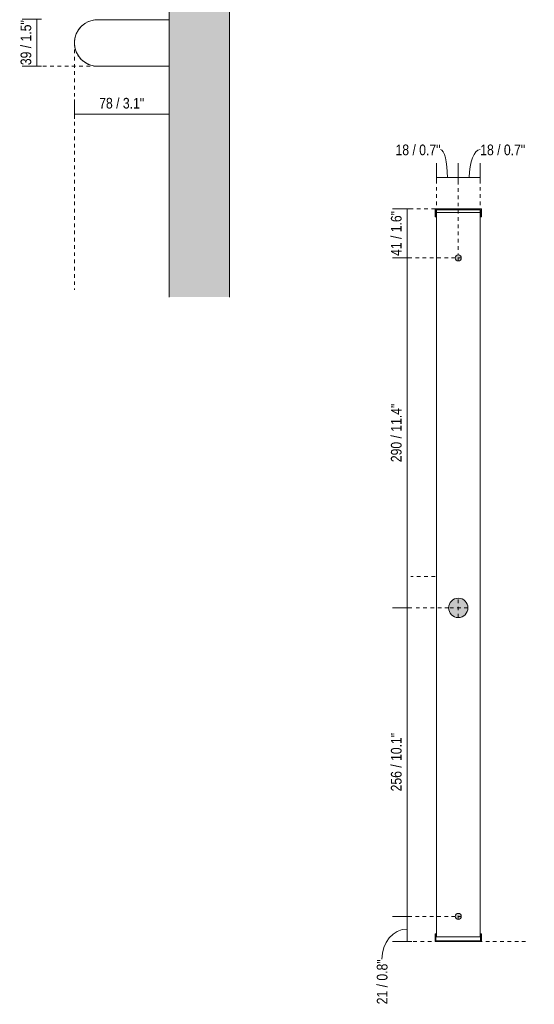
# Model space of a CAD drawing. Header units: millimetres. Extents: x -3392 to -2103, y -283 to 6880.
# Tile 1 of 3: x -2529 to -2103, y -283 to 533. Entities that reach past the tile are written whole.
import ezdxf

# ---------------------------------------------------------------- set-up
doc = ezdxf.new("R2010")
doc.units = ezdxf.units.MM
doc.linetypes.add('Dash', pattern=[6, 3, -3])
for name, color, linetype, lineweight in [('Cotas', 7, 'Continuous', 9), ('Cotas-4', 7, 'Continuous', 9), ('Elementos de detalle', 7, 'Continuous', 9), ('Lighthing Fixture Detail Wide Black', 7, 'Continuous', 20), ('Luminarias', 7, 'Continuous', 20), ('Muros', 7, 'Continuous', 9), ('Patrón de corte', 7, 'Continuous', 9)]:
    doc.layers.add(name, color=color, linetype=linetype, lineweight=lineweight)
doc.layers.add('Lighthing Fixture Dim Grey Dash', color=7, linetype='Dash', lineweight=9, true_color=0xd2d2d2)
doc.styles.add('Arial Narrow', font='ARIALN.TTF', dxfattribs={"height": 8.8})
doc.dimstyles.new('FARO_-_2_2mm_Arial_Narrow_mm_Inch_Left', dxfattribs={"dimscale": 304.8, "dimtxt": 9.006193, "dimasz": 0, "dimexe": 0.03937, "dimexo": 0.0625, "dimgap": 0.006562, "dimtad": 1, "dimdec": 0, "dimzin": 0, "dimdsep": 46, "dimtxsty": 'Arial Narrow', "dimblk1": 'NONE', "dimblk2": 'NONE', "dimsah": 1, "dimcen": 0.09, "dimadec": 0, "dimazin": 0, "dimtfac": 1, "dimtdec": 4, "dimtix": 1, "dimtmove": 0, "dimatfit": 3, "dimfxl": 0.013123, "dimfxlon": 1, "dimtvp": 1, "dimtolj": 1, "dimtzin": 0, "dimarcsym": 2})
doc.dimstyles.new('FARO_-_2_2mm_Arial_Narrow_mm_Inch_Left_1', dxfattribs={"dimscale": 304.8, "dimtxt": 9.006193, "dimasz": 0, "dimexe": 0.03937, "dimexo": 0.0625, "dimgap": 0.006562, "dimtad": 1, "dimdec": 0, "dimzin": 0, "dimdsep": 46, "dimtxsty": 'Arial Narrow', "dimblk1": 'NONE', "dimblk2": 'NONE', "dimsah": 1, "dimcen": 0.09, "dimadec": 0, "dimazin": 0, "dimtfac": 1, "dimtdec": 4, "dimtix": 1, "dimtmove": 1, "dimatfit": 3, "dimfxl": 0.013123, "dimfxlon": 1, "dimtvp": 1, "dimtolj": 1, "dimtzin": 0, "dimarcsym": 2})

# ---------------------------------------------------------------- blocks, each defined once
blk = doc.blocks.new('63522 - 63522 TIDE 600 Black wall lamp-593238-Lateral_PDF')
at = {"layer": 'Luminarias'}
for p, q in [((-3268.96, 533.15), (-3328.03, 533.15)), ((-3268.96, 494.65), (-3268.96, 533.15)), ((-3328.03, 494.65), (-3268.96, 494.65))]:
    blk.add_line(p, q, dxfattribs=at)
for start, end in [(90, 270), (121.49033, 148.50967), (107.49106, 117.50894), (90, 103.50967), (152.49106, 162.50894), (166.49033, 193.50967), (197.49106, 207.50894), (211.49033, 238.50967), (242.49106, 252.50894), (256.49033, 270)]:
    blk.add_arc((-3328.03, 513.9), 19.25, start, end, dxfattribs=at)
blk = doc.blocks.new('DIMBLOCK2-Lateral_PDF')
at = {"layer": 'Cotas-4', "color": 251, "true_color": 0x5b5b5b}
for p, q in [((-2515.21, 533.65), (-2527.21, 533.65)), ((-2515.21, 533.65), (-2515.21, 494.65)), ((-2515.21, 533.65), (-2511.21, 533.65)), ((-2515.21, 494.65), (-2527.21, 494.65)), ((-2515.21, 494.65), (-2511.21, 494.65))]:
    blk.add_line(p, q, dxfattribs=at)
at = {"layer": 'Cotas-4', "color": 0, "insert": (-2528.59, 495.5), "char_height": 8.8, "width": 44.7736, "attachment_point": 1, "rotation": 90, "line_spacing_factor": 0.974696, "style": 'Arial Narrow'}
blk.add_mtext('39 / 1.5"', dxfattribs=at)
blk = doc.blocks.new('_None')
blk = doc.blocks.new('DIMBLOCK3-Lateral_PDF')
at = {"layer": 'Cotas-4', "color": 251, "true_color": 0x5b5b5b}
for p, q in [((-2483.97, 455), (-2483.97, 467)), ((-2405.65, 455), (-2405.65, 467)), ((-2483.97, 455), (-2405.65, 455)), ((-2483.97, 455), (-2483.97, 451)), ((-2405.65, 455), (-2405.65, 451))]:
    blk.add_line(p, q, dxfattribs=at)
at = {"layer": 'Cotas-4', "color": 0, "insert": (-2463.47, 468.37), "char_height": 8.8, "width": 44.7736, "attachment_point": 1, "line_spacing_factor": 0.974696, "style": 'Arial Narrow'}
blk.add_mtext('78 / 3.1"', dxfattribs=at)
blk = doc.blocks.new('DIMBLOCK4-Alzado_PDF Fixing')
at = {"layer": 'Cotas-4', "color": 251, "true_color": 0x5b5b5b}
for p, q in [((-2208.5, -209.72), (-2220.5, -209.72)), ((-2208.5, -230.62), (-2208.5, -209.72)), ((-2208.5, -209.72), (-2204.5, -209.72)), ((-2208.5, -230.62), (-2220.5, -230.62)), ((-2208.5, -230.62), (-2204.5, -230.62))]:
    blk.add_line(p, q, dxfattribs=at)
blk.add_ellipse((-2208.5, -245.22), major_axis=(0, 25.05), ratio=0.831286, start_param=0, end_param=1.570796, dxfattribs=at)
at = {"layer": 'Cotas-4', "color": 0, "insert": (-2233.55, -282.53), "char_height": 8.8, "width": 44.7736, "attachment_point": 1, "rotation": 90, "line_spacing_factor": 0.974696, "style": 'Arial Narrow'}
blk.add_mtext('21 / 0.8"', dxfattribs=at)
blk = doc.blocks.new('DIMBLOCK5-Alzado_PDF Fixing')
at = {"layer": 'Cotas-4', "color": 251, "true_color": 0x5b5b5b}
for p, q in [((-2208.5, 45.88), (-2220.5, 45.88)), ((-2208.5, -209.72), (-2208.5, 45.88)), ((-2208.5, 45.88), (-2204.5, 45.88)), ((-2208.5, -209.72), (-2220.5, -209.72)), ((-2208.5, -209.72), (-2204.5, -209.72))]:
    blk.add_line(p, q, dxfattribs=at)
at = {"layer": 'Cotas-4', "color": 0, "insert": (-2221.87, -106.15), "char_height": 8.8, "width": 58.1543, "attachment_point": 1, "rotation": 90, "line_spacing_factor": 0.974696, "style": 'Arial Narrow'}
blk.add_mtext('256 / 10.1"', dxfattribs=at)
blk = doc.blocks.new('DIMBLOCK6-Alzado_PDF Fixing')
at = {"layer": 'Cotas-4', "color": 251, "true_color": 0x5b5b5b}
for p, q in [((-2208.5, 335.78), (-2220.5, 335.78)), ((-2208.5, 45.88), (-2208.5, 335.78)), ((-2208.5, 335.78), (-2204.5, 335.78)), ((-2208.5, 45.88), (-2220.5, 45.88)), ((-2208.5, 45.88), (-2204.5, 45.88))]:
    blk.add_line(p, q, dxfattribs=at)
at = {"layer": 'Cotas-4', "color": 0, "insert": (-2221.87, 166.6), "char_height": 8.8, "width": 58.1543, "attachment_point": 1, "rotation": 90, "line_spacing_factor": 0.974696, "style": 'Arial Narrow'}
blk.add_mtext('290 / 11.4"', dxfattribs=at)
blk = doc.blocks.new('DIMBLOCK7-Alzado_PDF Fixing')
at = {"layer": 'Cotas-4', "color": 251, "true_color": 0x5b5b5b}
for p, q in [((-2208.5, 376.38), (-2220.5, 376.38)), ((-2208.5, 335.78), (-2208.5, 376.38)), ((-2208.5, 376.38), (-2204.5, 376.38)), ((-2208.5, 335.78), (-2220.5, 335.78)), ((-2208.5, 335.78), (-2204.5, 335.78))]:
    blk.add_line(p, q, dxfattribs=at)
at = {"layer": 'Cotas-4', "color": 0, "insert": (-2221.87, 337.42), "char_height": 8.8, "width": 44.7736, "attachment_point": 1, "rotation": 90, "line_spacing_factor": 0.974696, "style": 'Arial Narrow'}
blk.add_mtext('41 / 1.6"', dxfattribs=at)
blk = doc.blocks.new('DIMBLOCK8-Alzado_PDF Fixing')
at = {"layer": 'Cotas-4', "color": 251, "true_color": 0x5b5b5b}
for p, q in [((-2184.11, 402.37), (-2184.11, 414.37)), ((-2166.11, 402.37), (-2166.11, 414.37)), ((-2184.11, 402.37), (-2166.11, 402.37)), ((-2184.11, 402.37), (-2184.11, 398.37)), ((-2166.11, 402.37), (-2166.11, 398.37))]:
    blk.add_line(p, q, dxfattribs=at)
blk.add_ellipse((-2180.76, 402.37), major_axis=(0, 23.12), ratio=0.244093, start_param=4.712389, end_param=6.283185, dxfattribs=at)
at = {"layer": 'Cotas-4', "color": 0, "insert": (-2218.07, 429.71), "char_height": 8.8, "width": 44.7736, "attachment_point": 1, "line_spacing_factor": 0.974696, "style": 'Arial Narrow'}
blk.add_mtext('18 / 0.7"', dxfattribs=at)
blk = doc.blocks.new('DIMBLOCK9-Alzado_PDF Fixing')
at = {"layer": 'Cotas-4', "color": 251, "true_color": 0x5b5b5b}
for p, q in [((-2166.11, 402.37), (-2166.11, 414.37)), ((-2148.11, 402.37), (-2148.11, 414.37)), ((-2166.11, 402.37), (-2148.11, 402.37)), ((-2166.11, 402.37), (-2166.11, 398.37)), ((-2148.11, 402.37), (-2148.11, 398.37))]:
    blk.add_line(p, q, dxfattribs=at)
blk.add_ellipse((-2147.92, 402.37), major_axis=(0, 23.12), ratio=0.397751, start_param=0, end_param=1.570796, dxfattribs=at)
at = {"layer": 'Cotas-4', "color": 0, "insert": (-2147.92, 429.71), "char_height": 8.8, "width": 44.7736, "attachment_point": 1, "line_spacing_factor": 0.974696, "style": 'Arial Narrow'}
blk.add_mtext('18 / 0.7"', dxfattribs=at)

msp = doc.modelspace()

# ---------------------------------------------------------------- hatches: boundary and pattern name
at = {"layer": 'Elementos de detalle', "true_color": 0xc0c0c0}
h = msp.add_hatch(color=9, dxfattribs=at)
h.paths.add_polyline_path([(-2166.11, -212.22), (-2165.47, -212.13), (-2164.86, -211.89), (-2164.34, -211.49), (-2163.95, -210.97), (-2163.7, -210.37), (-2163.61, -209.72), (-2163.7, -209.07), (-2163.95, -208.47), (-2164.34, -207.95), (-2164.86, -207.55), (-2165.47, -207.31), (-2166.11, -207.22), (-2166.76, -207.31), (-2167.36, -207.55), (-2167.88, -207.95), (-2168.28, -208.47), (-2168.53, -209.07), (-2168.61, -209.72), (-2168.53, -210.37), (-2168.28, -210.97), (-2167.88, -211.49), (-2167.36, -211.89), (-2166.76, -212.13)])
h.paths.add_polyline_path([(-2166.11, 37.88), (-2164.04, 38.15), (-2162.11, 38.95), (-2160.46, 40.22), (-2159.19, 41.88), (-2158.39, 43.81), (-2158.11, 45.88), (-2158.39, 47.95), (-2159.19, 49.88), (-2160.46, 51.54), (-2162.11, 52.81), (-2164.04, 53.61), (-2166.11, 53.88), (-2168.19, 53.61), (-2170.11, 52.81), (-2171.77, 51.54), (-2173.04, 49.88), (-2173.84, 47.95), (-2174.11, 45.88), (-2173.84, 43.81), (-2173.04, 41.88), (-2171.77, 40.22), (-2170.11, 38.95), (-2168.19, 38.15)])
h.paths.add_polyline_path([(-2166.11, 333.28), (-2165.47, 333.37), (-2164.86, 333.61), (-2164.34, 334.01), (-2163.95, 334.53), (-2163.7, 335.13), (-2163.61, 335.78), (-2163.7, 336.43), (-2163.95, 337.03), (-2164.34, 337.55), (-2164.86, 337.95), (-2165.47, 338.19), (-2166.11, 338.28), (-2166.76, 338.19), (-2167.36, 337.95), (-2167.88, 337.55), (-2168.28, 337.03), (-2168.53, 336.43), (-2168.61, 335.78), (-2168.53, 335.13), (-2168.28, 334.53), (-2167.88, 334.01), (-2167.36, 333.61), (-2166.76, 333.37)])
at = {"layer": 'Patrón de corte', "true_color": 0xe8e8e8}
msp.add_hatch(color=254, dxfattribs=at).paths.add_polyline_path([(-2405.65, 303.38), (-2355.65, 303.38), (-2355.65, 600), (-2405.65, 600), (-2405.65, 460.19)])

# ---------------------------------------------------------------- linework, layer by layer
at = {"layer": 'Lighthing Fixture Detail Wide Black'}
for p, q in [((-2146.86, 376.38), (-2185.36, 376.38)), ((-2185.36, 376.38), (-2185.36, 369.88)), ((-2184.57, 369.88), (-2184.57, 375.68)), ((-2184.57, 375.68), (-2147.65, 375.68)), ((-2147.65, 375.68), (-2147.65, 369.88)), ((-2146.86, 369.88), (-2146.86, 376.38)), ((-2185.36, 369.88), (-2184.57, 369.88)), ((-2148.11, 373.52), (-2184.11, 373.52)), ((-2184.11, 373.52), (-2184.11, -226.72)), ((-2148.11, -226.72), (-2148.11, 373.52)), ((-2147.65, 369.88), (-2146.86, 369.88)), ((-2184.57, -224.12), (-2185.36, -224.12)), ((-2185.36, -224.12), (-2185.36, -230.62)), ((-2184.57, -229.92), (-2184.57, -224.12)), ((-2184.11, -226.72), (-2148.11, -226.72)), ((-2147.65, -224.12), (-2147.65, -229.92)), ((-2146.86, -224.12), (-2147.65, -224.12)), ((-2146.86, -230.62), (-2146.86, -224.12)), ((-2185.36, -230.62), (-2146.86, -230.62)), ((-2147.65, -229.92), (-2184.57, -229.92))]:
    msp.add_line(p, q, dxfattribs=at)
for centre, radius, start, end in [((-2166.11, 335.78), 2.5, 0, 180), ((-2166.11, 335.78), 2.5, 180, 360), ((-2166.11, 45.88), 8, 0, 180), ((-2166.11, 45.88), 8, 180, 360), ((-2166.11, -209.72), 2.5, 0, 180), ((-2166.11, -209.72), 2.5, 180, 360)]:
    msp.add_arc(centre, radius, start, end, dxfattribs=at)
at = {"layer": 'Lighthing Fixture Dim Grey Dash'}
for p, q in [((-2483.97, 514.4), (-2483.97, 454.4)), ((-2465.03, 494.65), (-2515.03, 494.65)), ((-2405.65, 494.65), (-2405.65, 454.4)), ((-2483.97, 454.4), (-2483.97, 309.4)), ((-2184.11, 373.52), (-2184.11, 402.37)), ((-2148.11, 373.52), (-2148.11, 402.37)), ((-2166.11, 399.57), (-2166.11, 338.28)), ((-2185.36, 376.38), (-2205.36, 376.38)), ((-2168.61, 335.78), (-2205.36, 335.78)), ((-2163.61, 335.78), (-2168.61, 335.78)), ((-2166.11, 333.28), (-2166.11, 338.28)), ((-2185.36, 71.78), (-2205.36, 71.78)), ((-2166.11, 37.88), (-2166.11, 53.88)), ((-2174.11, 45.88), (-2204.11, 45.88)), ((-2158.11, 45.88), (-2174.11, 45.88)), ((-2168.61, -209.72), (-2204.78, -209.72)), ((-2163.61, -209.72), (-2168.61, -209.72)), ((-2166.11, -212.22), (-2166.11, -207.22)), ((-2110.36, -230.62), (-2205.36, -230.62))]:
    msp.add_line(p, q, dxfattribs=at)
at = {"layer": 'Muros'}
for p, q in [((-2405.65, 600), (-2405.65, 533.15)), ((-2355.65, 303.38), (-2355.65, 600)), ((-2405.65, 494.65), (-2405.65, 303.38))]:
    msp.add_line(p, q, dxfattribs=at)

# ---------------------------------------------------------------- block references
at = {"layer": 'Luminarias'}
msp.add_blockref('63522 - 63522 TIDE 600 Black wall lamp-593238-Lateral_PDF', (863.31, 0), dxfattribs=at)

# ---------------------------------------------------------------- dimensions: what is measured, and where the dimension line sits
at = {"layer": 'Cotas', "color": 251, "true_color": 0x5b5b5b}
for base, p1, p2, override, picture, middle in [((-2515.21, 494.65), (-2511.21, 533.65), (-2511.21, 494.65), {"dimpost": '<>', "dimfxl": 38.996834}, 'DIMBLOCK2-Lateral_PDF', (-2522.91, 514.15)), ((-2208.5, 376.38), (-2204.5, 335.78), (-2204.5, 376.38), {"dimpost": '<>', "dimfxl": 40.6}, 'DIMBLOCK7-Alzado_PDF Fixing', (-2216.2, 356.08)), ((-2208.5, 335.78), (-2204.5, 45.88), (-2204.5, 335.78), {"dimpost": '<>', "dimfxl": 289.9}, 'DIMBLOCK6-Alzado_PDF Fixing', (-2216.2, 190.83)), ((-2208.5, 45.88), (-2204.5, -209.72), (-2204.5, 45.88), {"dimpost": '<>', "dimfxl": 255.6}, 'DIMBLOCK5-Alzado_PDF Fixing', (-2216.2, -81.92))]:
    dim = msp.add_linear_dim(base=base, p1=p1, p2=p2, angle=90, dimstyle='FARO_-_2_2mm_Arial_Narrow_mm_Inch_Left', override=override, dxfattribs=at)
    dim.commit()
    dim.dimension.update_dxf_attribs({"geometry": picture, "text_midpoint": middle})
dim = msp.add_linear_dim(base=(-2405.65, 455), p1=(-2483.97, 451), p2=(-2405.65, 451), dimstyle='FARO_-_2_2mm_Arial_Narrow_mm_Inch_Left', override={"dimpost": '<>', "dimfxl": 78.317574}, dxfattribs=at)
dim.commit()
dim.dimension.update_dxf_attribs({"geometry": 'DIMBLOCK3-Lateral_PDF', "text_midpoint": (-2444.81, 462.7)})
for base, p1, p2, picture, middle in [((-2166.11, 402.37), (-2184.11, 398.37), (-2166.11, 398.37), 'DIMBLOCK8-Alzado_PDF Fixing', (-2195.68, 423.84)), ((-2148.11, 402.37), (-2166.11, 398.37), (-2148.11, 398.37), 'DIMBLOCK9-Alzado_PDF Fixing', (-2125.53, 423.84))]:
    dim = msp.add_linear_dim(base=base, p1=p1, p2=p2, dimstyle='FARO_-_2_2mm_Arial_Narrow_mm_Inch_Left_1', override={"dimpost": '<>', "dimfxl": 18}, dxfattribs=at)
    dim.commit()
    dim.dimension.update_dxf_attribs({"geometry": picture, "text_midpoint": middle, "dimtype": 160})
dim = msp.add_linear_dim(base=(-2208.5, -209.72), p1=(-2204.5, -230.62), p2=(-2204.5, -209.72), angle=90, dimstyle='FARO_-_2_2mm_Arial_Narrow_mm_Inch_Left_1', override={"dimpost": '<>', "dimfxl": 20.9}, dxfattribs=at)
dim.commit()
dim.dimension.update_dxf_attribs({"geometry": 'DIMBLOCK4-Alzado_PDF Fixing', "text_midpoint": (-2227.68, -260.14), "dimtype": 160, "text_rotation": 90})

doc.saveas('drawing.dxf')
